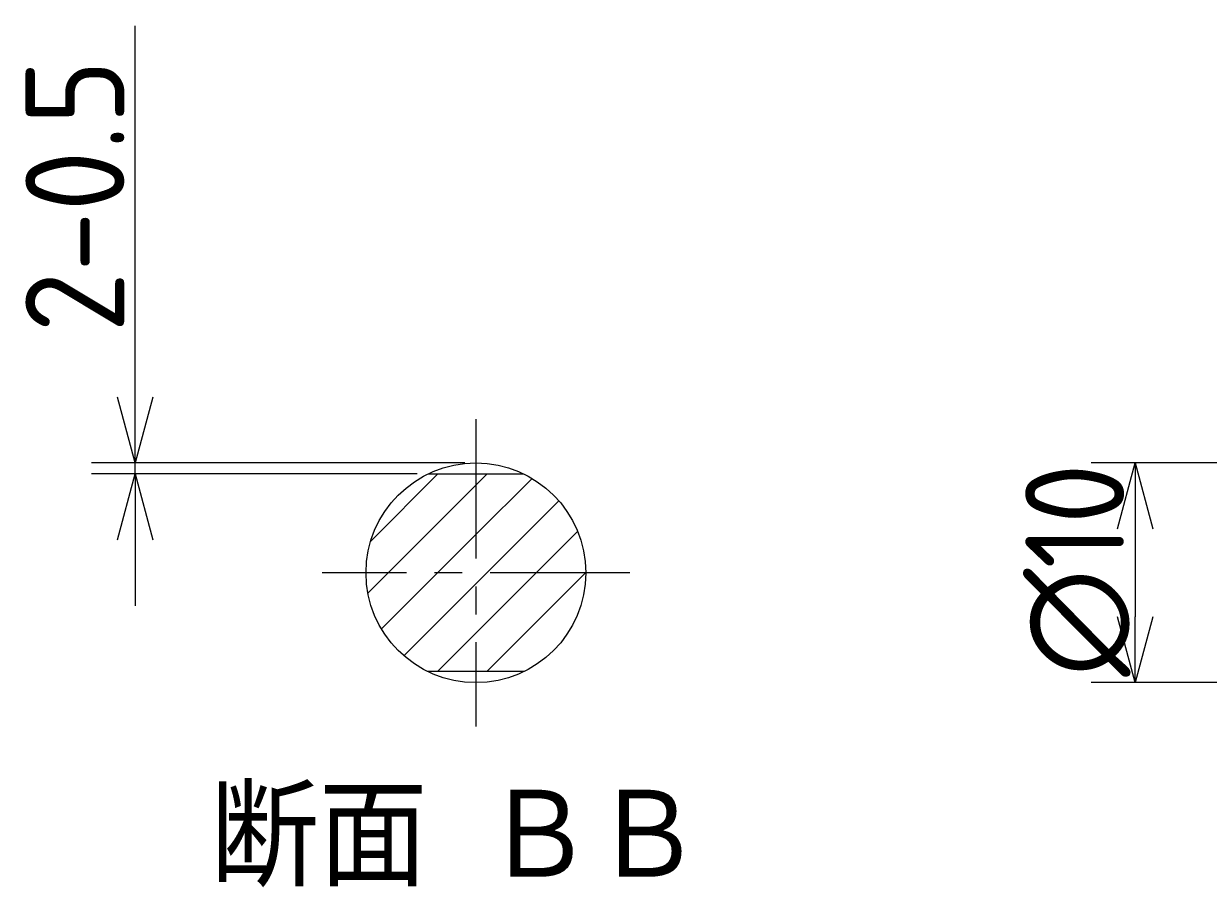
# Model space of a CAD drawing. Extents: x 9 to 329, y 29 to 146.
# Tile 1 of 7: x 9 to 63, y 85 to 125. Entities that reach past the tile are written whole.
import ezdxf

# ---------------------------------------------------------------- set-up
doc = ezdxf.new("R2010")
doc.units = 0
doc.header["$LTSCALE"] = 0.2
doc.linetypes.add('CENTER', pattern=[50.8, 31.75, -6.35, 6.35, -6.35])
doc.layers.get('0').update_dxf_attribs({"linetype": 'CONTINUOUS'})
doc.layers.get('DEFPOINTS').update_dxf_attribs({"linetype": 'CONTINUOUS'})
for name, color, linetype in [('18-0-CON', 3, 'CONTINUOUS'), ('18-2-CEN', 1, 'CENTER'), ('35-0-CON', 7, 'CONTINUOUS')]:
    doc.layers.add(name, color=color, linetype=linetype)
doc.styles.add('DIMENSION', font='isocp.shx', dxfattribs={"bigfont": 'bigfont.shx'})
doc.styles.get("Standard").update_dxf_attribs({"font": 'isocp.shx', "bigfont": 'bigfont.shx'})
doc.dimstyles.get("Standard").update_dxf_attribs({"dimtxt": 0.18, "dimasz": 0.18, "dimexe": 0.18, "dimexo": 0.0625, "dimgap": 0.09, "dimtad": 0, "dimtih": 1, "dimtoh": 1, "dimzin": 0, "dimcen": 0.09, "dimazin": 3, "dimtfac": 1, "dimtofl": 0, "dimtmove": 0, "dimatfit": 3})

# ---------------------------------------------------------------- blocks, each defined once
blk = doc.blocks.new('_OPEN30')
at = {"color": 0, "linetype": 'BYBLOCK'}
for p, q in [((-1, 0.268), (0, 0)), ((0, 0), (-1, -0.268)), ((0, 0), (-1, 0))]:
    blk.add_line(p, q, dxfattribs=at)
blk = doc.blocks.new('*U255')
at = {"layer": '18-0-CON', "color": 161, "style": 'DIMENSION'}
blk.add_text('∅10', height=4.5, rotation=90, dxfattribs=at).set_placement((59.5, 95.273))
blk = doc.blocks.new('*D22')
at = {"layer": '18-0-CON', "color": 161}
for p, q in [((86.3, 105), (58, 105)), ((60, 102), (60, 98)), ((86.3, 95), (58, 95))]:
    blk.add_line(p, q, dxfattribs=at)
at = {"layer": 'DEFPOINTS', "color": 0}
for p in [(86.8, 105), (60, 95), (86.8, 95)]:
    blk.add_point(p, dxfattribs=at)
at = {"layer": '18-0-CON'}
blk.add_blockref('*U255', (0, 0), dxfattribs=at)
at = {"layer": '18-0-CON', "color": 161, "xscale": 3, "yscale": 3, "zscale": 3}
for p, rotation in [((60, 105), 90), ((60, 95), 270)]:
    blk.add_blockref('_OPEN30', p, dxfattribs=dict(at, rotation=rotation))
blk = doc.blocks.new('*X303')
at = {"color": 0}
for p, q in [((25.214, 101.448), (28.267, 104.5)), ((30, 103.988), (30.512, 104.5)), ((30, 101.743), (32.555, 104.298)), ((26.012, 100), (30, 103.988)), ((30.502, 100), (33.777, 103.276)), ((28.257, 100), (30, 101.743)), ((32.747, 100), (34.631, 101.884)), ((25.086, 99.075), (26.012, 100)), ((25.702, 97.445), (28.257, 100)), ((30, 97.253), (32.747, 100)), ((30, 99.498), (30.502, 100)), ((30.493, 95.501), (34.992, 100)), ((34.992, 100), (35, 100.008)), ((26.724, 96.223), (30, 99.498)), ((28.248, 95.501), (30, 97.253))]:
    blk.add_line(p, q, dxfattribs=at)
blk = doc.blocks.new('*U309')
at = {"layer": '18-0-CON', "color": 161, "style": 'DIMENSION'}
blk.add_text('2-0.5', height=4.5, rotation=90, dxfattribs=at).set_placement((14, 110.939))
blk = doc.blocks.new('*D81')
at = {"layer": '18-0-CON', "color": 161}
for p, q in [((14.5, 108), (14.5, 124.901)), ((29.5, 105), (12.5, 105)), ((14.5, 104.5), (14.5, 105)), ((27.321, 104.5), (12.5, 104.5)), ((14.5, 101.5), (14.5, 98.5))]:
    blk.add_line(p, q, dxfattribs=at)
at = {"layer": 'DEFPOINTS', "color": 0}
for p in [(14.5, 105), (30, 105), (27.821, 104.5)]:
    blk.add_point(p, dxfattribs=at)
at = {"layer": '18-0-CON'}
blk.add_blockref('*U309', (0, 0), dxfattribs=at)
at = {"layer": '18-0-CON', "color": 161, "xscale": 3, "yscale": 3, "zscale": 3}
for p, rotation in [((14.5, 105), 270), ((14.5, 104.5), 90)]:
    blk.add_blockref('_OPEN30', p, dxfattribs=dict(at, rotation=rotation))
blk = doc.blocks.new('*U304')
at = {"layer": '18-0-CON'}
blk.add_text('断面 ＢＢ', height=4.5, dxfattribs=at).set_placement((17.903, 85.729))

msp = doc.modelspace()

# ---------------------------------------------------------------- linework, layer by layer
at = {"layer": '18-2-CEN'}
for p, q in [((30, 107), (30, 93)), ((37, 100), (23, 100))]:
    msp.add_line(p, q, dxfattribs=at)
at = {"layer": '35-0-CON'}
for p, q in [((27.821, 104.5), (32.179, 104.5)), ((32.182, 95.501), (27.818, 95.501))]:
    msp.add_line(p, q, dxfattribs=at)
msp.add_circle((30, 100), 5, dxfattribs=at)

# ---------------------------------------------------------------- block references
at = {"layer": '18-0-CON', "linetype": 'CONTINUOUS'}
msp.add_blockref('*X303', (0, 0), dxfattribs=at)
at = {"layer": '18-0-CON'}
msp.add_blockref('*U304', (0, 0), dxfattribs=at)

# ---------------------------------------------------------------- dimensions: what is measured, and where the dimension line sits
for base, p1, p2, override, picture, middle in [((14.5, 105), (27.821, 104.5), (30, 105), {"dimscale": 1, "dimpost": '2-<>'}, '*D81', (11.749, 117.95)), ((60, 95), (86.8, 105), (86.8, 95), {"dimscale": 1, "dimpost": '%%c<>'}, '*D22', (57.25, 100))]:
    dim = msp.add_linear_dim(base=base, p1=p1, p2=p2, angle=90, dimstyle='Standard', override=override, dxfattribs=at)
    dim.commit()
    dim.dimension.update_dxf_attribs({"geometry": picture, "text_midpoint": middle})

doc.saveas('drawing.dxf')
